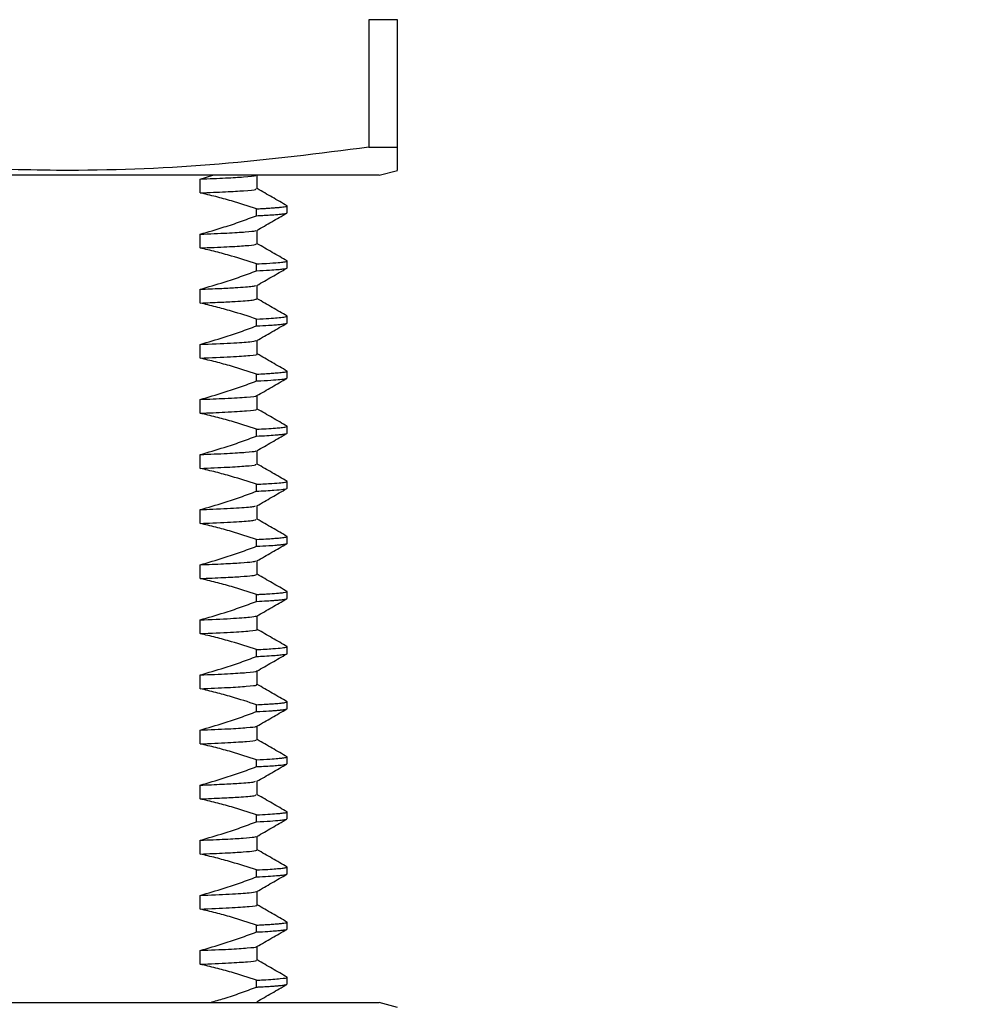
# Paper-space layout 'EXPLODED VIEW' of a CAD drawing. Header units: millimetres. Extents: x 15 to 415, y 5 to 292.
# Tile 9 of 26: x 78 to 104, y 168 to 195. Entities that reach past the tile are written whole.
import ezdxf

# ---------------------------------------------------------------- set-up
doc = ezdxf.new("R2010")
doc.units = ezdxf.units.MM
doc.layers.add('THICCC', color=7, linetype='Continuous', lineweight=35)
doc.styles.add('SLDTEXTSTYLE0', font='TXT', dxfattribs={"width": 0.75})
doc.dimstyles.new('SLDDIMSTYLE5', dxfattribs={"dimtxt": 2.645833, "dimasz": 3.302, "dimexe": 0, "dimexo": 0.0625, "dimgap": 0.661458, "dimtad": 0, "dimtih": 1, "dimtoh": 1, "dimdec": 1, "dimrnd": 1e-09, "dimzin": 12, "dimdsep": 46, "dimtxsty": 'SLDTEXTSTYLE0', "dimsah": 1, "dimcen": 0.09, "dimadec": 0, "dimazin": 3, "dimtfac": 1, "dimtdec": 1, "dimtofl": 0, "dimtmove": 0, "dimatfit": 3, "dimfxl": 1, "dimfrac": 2, "dimtolj": 1, "dimtzin": 12, "dimarcsym": 0})

# ---------------------------------------------------------------- blocks, each defined once
blk = doc.blocks.new('_D_30')
at = {"layer": 'THICCC'}
for p, q in [((80.86, 253.53), (148.483, 253.53)), ((147.483, 253.53), (147.483, 197.077)), ((147.483, 144.88), (147.483, 188.67)), ((76.867, 144.88), (148.483, 144.88))]:
    blk.add_line(p, q, dxfattribs=at)
for points in [[(147.483, 253.53), (146.975, 250.228), (147.991, 250.228)], [(147.483, 144.88), (147.991, 148.182), (146.975, 148.182)]]:
    blk.add_solid(points, dxfattribs=at)
at = {"layer": 'THICCC', "attachment_point": 1, "style": 'SLDTEXTSTYLE0'}
for s, insert, char_height in [('108.6', (118.175, 196.284), 2.6458), ('MAXIMUM - BEST BRIGHTNESS', (127.962, 196.284), 2.64583), ('104.9 MINIMUM - BEST HOMOGENEITY', (116.012, 192.08), 2.64583)]:
    blk.add_mtext(s, dxfattribs=dict(at, insert=insert, char_height=char_height))

psp = doc.layouts.new('EXPLODED VIEW')

# ---------------------------------------------------------------- linework, layer by layer
at = {"color": 7, "linetype": 'Continuous', "lineweight": 25}
for p, q in [((88.6, 194.974), (87.821, 194.974)), ((87.821, 194.974), (87.821, 191.502)), ((88.6, 191.502), (88.6, 194.974)), ((87.821, 191.502), (88.6, 191.502)), ((88.1, 190.738), (88.6, 190.872)), ((88.1, 190.738), (53.1, 190.738)), ((83.232, 190.635), (83.578, 190.738)), ((83.232, 190.26), (83.232, 190.635)), ((84.785, 190.369), (84.785, 190.744)), ((84.769, 189.638), (84.769, 189.825)), ((85.6, 189.717), (85.6, 189.905)), ((83.232, 188.76), (83.232, 189.135)), ((84.785, 188.869), (84.785, 189.244)), ((84.769, 188.138), (84.769, 188.325)), ((85.6, 188.217), (85.6, 188.405)), ((84.785, 187.369), (84.785, 187.744)), ((83.232, 187.26), (83.232, 187.635)), ((85.6, 186.717), (85.6, 186.905)), ((84.769, 186.638), (84.769, 186.825)), ((83.232, 185.76), (83.232, 186.135)), ((84.785, 185.869), (84.785, 186.244)), ((84.769, 185.138), (84.769, 185.325)), ((85.6, 185.217), (85.6, 185.405)), ((84.785, 184.369), (84.785, 184.744)), ((83.232, 184.26), (83.232, 184.635)), ((85.6, 183.717), (85.6, 183.905)), ((84.769, 183.638), (84.769, 183.825)), ((83.232, 182.76), (83.232, 183.135)), ((84.785, 182.869), (84.785, 183.244)), ((84.769, 182.138), (84.769, 182.325)), ((85.6, 182.217), (85.6, 182.405)), ((83.232, 181.26), (83.232, 181.635)), ((84.785, 181.369), (84.785, 181.744)), ((84.769, 180.638), (84.769, 180.825)), ((85.6, 180.717), (85.6, 180.905)), ((84.785, 179.869), (84.785, 180.244)), ((83.232, 179.76), (83.232, 180.135)), ((85.6, 179.217), (85.6, 179.405)), ((84.769, 179.138), (84.769, 179.325)), ((83.232, 178.26), (83.232, 178.635)), ((84.785, 178.369), (84.785, 178.744)), ((84.769, 177.638), (84.769, 177.825)), ((85.6, 177.717), (85.6, 177.905)), ((84.785, 176.869), (84.785, 177.244)), ((83.232, 176.76), (83.232, 177.135)), ((85.6, 176.217), (85.6, 176.405)), ((84.769, 176.138), (84.769, 176.325)), ((83.232, 175.26), (83.232, 175.635)), ((84.785, 175.369), (84.785, 175.744)), ((84.769, 174.638), (84.769, 174.825)), ((85.6, 174.717), (85.6, 174.905)), ((84.785, 173.869), (84.785, 174.244)), ((83.232, 173.76), (83.232, 174.135)), ((84.769, 173.138), (84.769, 173.325)), ((85.6, 173.217), (85.6, 173.405)), ((83.232, 172.26), (83.232, 172.635)), ((84.785, 172.369), (84.785, 172.744)), ((85.6, 171.717), (85.6, 171.905)), ((84.769, 171.638), (84.769, 171.825)), ((83.232, 170.76), (83.232, 171.135)), ((84.785, 170.869), (84.785, 171.244)), ((84.769, 170.138), (84.769, 170.325)), ((85.6, 170.217), (85.6, 170.405)), ((84.785, 169.369), (84.785, 169.744)), ((83.232, 169.26), (83.232, 169.635)), ((85.6, 168.717), (85.6, 168.905)), ((84.769, 168.638), (84.769, 168.825)), ((61.85, 168.218), (88.1, 168.218)), ((88.6, 168.084), (88.1, 168.218))]:
    psp.add_line(p, q, dxfattribs=at)
for points, knots in [([(87.821, 191.502), (86.467, 191.329), (83.757, 190.983), (80.107, 190.834), (76.897, 190.923), (74.132, 191.136), (72.296, 191.38), (71.378, 191.502)], [0, 0, 0, 0, 0.247953, 0.495845, 0.66385, 0.831951, 1, 1, 1, 1]), ([(88.6, 190.874), (88.6, 190.888), (88.6, 190.917), (88.6, 191.138), (88.6, 191.38), (88.6, 191.502)], [0, 0, 0, 0, 0.327738, 0.663921, 1, 1, 1, 1]), ([(83.232, 190.635), (83.477, 190.645), (83.965, 190.665), (84.471, 190.697), (84.752, 190.721), (84.746, 190.735), (84.746, 190.738)], [0, 0, 0, 0, 0.284292, 0.567873, 0.919402, 1, 1, 1, 1]), ([(83.232, 190.26), (83.476, 190.27), (83.964, 190.29), (84.474, 190.322), (84.764, 190.348), (84.751, 190.364), (84.748, 190.369)], [0, 0, 0, 0, 0.267946, 0.535222, 0.866539, 1, 1, 1, 1]), ([(85.6, 189.906), (85.464, 189.984), (85.194, 190.14), (84.923, 190.297), (84.788, 190.375)], [0, 0, 0, 0, 0.500004, 1, 1, 1, 1]), ([(84.769, 189.825), (84.54, 189.899), (84.171, 190.018), (83.658, 190.159), (83.374, 190.226), (83.232, 190.26)], [0, 0, 0, 0, 0.44931, 0.724596, 1, 1, 1, 1]), ([(84.769, 189.825), (84.818, 189.828), (84.915, 189.833), (85.032, 189.839), (85.128, 189.845), (85.218, 189.852), (85.313, 189.859), (85.408, 189.867), (85.492, 189.876), (85.557, 189.886), (85.596, 189.896), (85.596, 189.902), (85.596, 189.905)], [0, 0, 0, 0, 0.09077, 0.18154, 0.247758, 0.312431, 0.4074, 0.513479, 0.630668, 0.758966, 0.898372, 1, 1, 1, 1]), ([(83.232, 189.135), (83.451, 189.198), (83.819, 189.304), (84.33, 189.476), (84.623, 189.584), (84.769, 189.638)], [0, 0, 0, 0, 0.425174, 0.712535, 1, 1, 1, 1]), ([(84.769, 189.638), (84.825, 189.64), (84.938, 189.646), (85.069, 189.654), (85.168, 189.661), (85.246, 189.666), (85.341, 189.673), (85.453, 189.684), (85.553, 189.697), (85.606, 189.709), (85.594, 189.716), (85.592, 189.717)], [0, 0, 0, 0, 0.105766, 0.211533, 0.283561, 0.343745, 0.417219, 0.559841, 0.735403, 0.9439, 1, 1, 1, 1]), ([(84.776, 189.239), (84.912, 189.317), (85.183, 189.474), (85.454, 189.63), (85.589, 189.709)], [0, 0, 0, 0, 0.4999918, 1, 1, 1, 1]), ([(83.232, 189.135), (83.491, 189.146), (84.006, 189.167), (84.486, 189.198), (84.74, 189.222), (84.748, 189.236), (84.75, 189.239)], [0, 0, 0, 0, 0.298379, 0.595819, 0.889899, 1, 1, 1, 1]), ([(83.232, 188.76), (83.49, 188.771), (84.006, 188.792), (84.488, 188.823), (84.75, 188.849), (84.756, 188.864), (84.758, 188.869)], [0, 0, 0, 0, 0.284821, 0.568746, 0.8494633, 1, 1, 1, 1]), ([(84.769, 188.325), (84.54, 188.399), (84.171, 188.518), (83.658, 188.659), (83.374, 188.726), (83.232, 188.76)], [0, 0, 0, 0, 0.44931, 0.724596, 1, 1, 1, 1]), ([(85.6, 188.406), (85.464, 188.484), (85.194, 188.64), (84.923, 188.797), (84.788, 188.875)], [0, 0, 0, 0, 0.500004, 1, 1, 1, 1]), ([(84.769, 188.325), (84.863, 188.33), (85.101, 188.343), (85.353, 188.361), (85.532, 188.381), (85.601, 188.395), (85.596, 188.403), (85.594, 188.405)], [0, 0, 0, 0, 0.180414, 0.458278, 0.675051, 0.931731, 1, 1, 1, 1]), ([(84.769, 188.138), (84.891, 188.144), (85.12, 188.156), (85.343, 188.173), (85.487, 188.188), (85.571, 188.202), (85.61, 188.212), (85.599, 188.217), (85.598, 188.217)], [0, 0, 0, 0, 0.238075, 0.445784, 0.624351, 0.785304, 0.987374, 1, 1, 1, 1]), ([(84.776, 187.739), (84.912, 187.817), (85.183, 187.974), (85.454, 188.13), (85.589, 188.209)], [0, 0, 0, 0, 0.499992, 1, 1, 1, 1]), ([(83.232, 187.635), (83.451, 187.698), (83.819, 187.804), (84.33, 187.976), (84.623, 188.084), (84.769, 188.138)], [0, 0, 0, 0, 0.425174, 0.712535, 1, 1, 1, 1]), ([(83.232, 187.635), (83.417, 187.643), (83.786, 187.657), (84.293, 187.684), (84.674, 187.712), (84.723, 187.731), (84.743, 187.739)], [0, 0, 0, 0, 0.208718, 0.417341, 0.766575, 1, 1, 1, 1]), ([(85.6, 186.906), (85.464, 186.984), (85.194, 187.14), (84.923, 187.297), (84.788, 187.375)], [0, 0, 0, 0, 0.500004, 1, 1, 1, 1]), ([(83.232, 187.26), (83.417, 187.268), (83.786, 187.282), (84.294, 187.309), (84.691, 187.339), (84.74, 187.36), (84.762, 187.369)], [0, 0, 0, 0, 0.1992439, 0.3983959, 0.731777, 1, 1, 1, 1]), ([(84.769, 186.825), (84.54, 186.899), (84.171, 187.018), (83.658, 187.159), (83.374, 187.226), (83.232, 187.26)], [0, 0, 0, 0, 0.44931, 0.724596, 1, 1, 1, 1]), ([(84.769, 186.825), (84.887, 186.831), (85.108, 186.843), (85.352, 186.861), (85.502, 186.877), (85.575, 186.89), (85.601, 186.899), (85.597, 186.904), (85.596, 186.905)], [0, 0, 0, 0, 0.2287072, 0.4304099, 0.6679834, 0.8180314, 0.9534863, 1, 1, 1, 1]), ([(83.232, 186.135), (83.451, 186.198), (83.819, 186.304), (84.33, 186.476), (84.623, 186.584), (84.769, 186.638)], [0, 0, 0, 0, 0.425174, 0.712535, 1, 1, 1, 1]), ([(84.769, 186.638), (84.884, 186.644), (85.077, 186.654), (85.279, 186.668), (85.427, 186.681), (85.534, 186.694), (85.593, 186.707), (85.595, 186.714), (85.596, 186.717)], [0, 0, 0, 0, 0.222439, 0.375118, 0.526072, 0.704376, 0.879453, 1, 1, 1, 1]), ([(84.776, 186.239), (84.912, 186.317), (85.183, 186.474), (85.454, 186.63), (85.589, 186.709)], [0, 0, 0, 0, 0.4999918, 1, 1, 1, 1]), ([(83.232, 186.135), (83.529, 186.147), (84.119, 186.172), (84.626, 186.207), (84.718, 186.229), (84.761, 186.239)], [0, 0, 0, 0, 0.349747, 0.697624, 1, 1, 1, 1]), ([(83.232, 185.76), (83.532, 185.772), (84.13, 185.797), (84.604, 185.834), (84.82, 185.857), (84.783, 185.869), (84.782, 185.869)], [0, 0, 0, 0, 0.3339602, 0.6661349, 0.9928556, 1, 1, 1, 1]), ([(85.6, 185.406), (85.464, 185.484), (85.194, 185.64), (84.923, 185.797), (84.788, 185.875)], [0, 0, 0, 0, 0.500004, 1, 1, 1, 1]), ([(84.769, 185.325), (84.54, 185.399), (84.171, 185.518), (83.658, 185.659), (83.374, 185.726), (83.232, 185.76)], [0, 0, 0, 0, 0.44931, 0.724596, 1, 1, 1, 1]), ([(84.769, 185.325), (84.845, 185.329), (84.993, 185.337), (85.169, 185.348), (85.338, 185.36), (85.483, 185.375), (85.585, 185.39), (85.591, 185.4), (85.594, 185.405)], [0, 0, 0, 0, 0.143155, 0.281516, 0.408188, 0.605585, 0.81737, 1, 1, 1, 1]), ([(83.232, 184.635), (83.451, 184.698), (83.819, 184.804), (84.33, 184.976), (84.623, 185.084), (84.769, 185.138)], [0, 0, 0, 0, 0.425174, 0.712535, 1, 1, 1, 1]), ([(84.769, 185.138), (84.807, 185.14), (84.985, 185.149), (85.24, 185.165), (85.478, 185.186), (85.593, 185.203), (85.591, 185.214), (85.59, 185.217)], [0, 0, 0, 0, 0.069578, 0.332116, 0.580578, 0.865505, 1, 1, 1, 1]), ([(84.776, 184.739), (84.912, 184.817), (85.183, 184.974), (85.454, 185.13), (85.589, 185.209)], [0, 0, 0, 0, 0.499992, 1, 1, 1, 1]), ([(83.232, 184.635), (83.471, 184.645), (84.015, 184.667), (84.524, 184.701), (84.786, 184.726), (84.766, 184.738), (84.764, 184.739)], [0, 0, 0, 0, 0.273525, 0.624451, 0.970392, 1, 1, 1, 1]), ([(83.232, 184.26), (83.47, 184.27), (84.014, 184.292), (84.528, 184.326), (84.792, 184.352), (84.763, 184.366), (84.758, 184.369)], [0, 0, 0, 0, 0.261101, 0.596086, 0.926314, 1, 1, 1, 1]), ([(84.769, 183.825), (84.54, 183.899), (84.171, 184.018), (83.658, 184.159), (83.374, 184.226), (83.232, 184.26)], [0, 0, 0, 0, 0.44931, 0.724596, 1, 1, 1, 1]), ([(85.6, 183.906), (85.464, 183.984), (85.194, 184.14), (84.923, 184.297), (84.788, 184.375)], [0, 0, 0, 0, 0.500004, 1, 1, 1, 1]), ([(84.769, 183.825), (84.859, 183.83), (85.058, 183.84), (85.279, 183.855), (85.462, 183.872), (85.567, 183.888), (85.612, 183.899), (85.6, 183.905), (85.599, 183.905)], [0, 0, 0, 0, 0.171873, 0.380654, 0.562258, 0.784966, 0.996979, 1, 1, 1, 1]), ([(83.232, 183.135), (83.451, 183.198), (83.819, 183.304), (84.33, 183.476), (84.623, 183.584), (84.769, 183.638)], [0, 0, 0, 0, 0.425174, 0.712535, 1, 1, 1, 1]), ([(84.769, 183.638), (84.866, 183.643), (85.061, 183.653), (85.271, 183.667), (85.436, 183.682), (85.539, 183.695), (85.593, 183.707), (85.597, 183.714), (85.598, 183.717)], [0, 0, 0, 0, 0.187131, 0.374261, 0.535606, 0.725471, 0.879033, 1, 1, 1, 1]), ([(84.776, 183.239), (84.912, 183.317), (85.183, 183.474), (85.454, 183.63), (85.589, 183.709)], [0, 0, 0, 0, 0.499992, 1, 1, 1, 1]), ([(83.232, 183.135), (83.494, 183.146), (84.015, 183.167), (84.493, 183.199), (84.751, 183.223), (84.746, 183.236), (84.745, 183.239)], [0, 0, 0, 0, 0.301911, 0.602831, 0.900255, 1, 1, 1, 1]), ([(83.232, 182.76), (83.493, 182.771), (84.015, 182.792), (84.495, 182.824), (84.76, 182.849), (84.751, 182.864), (84.747, 182.869)], [0, 0, 0, 0, 0.288189, 0.575433, 0.85934, 1, 1, 1, 1]), ([(85.6, 182.406), (85.464, 182.484), (85.194, 182.64), (84.923, 182.797), (84.788, 182.875)], [0, 0, 0, 0, 0.500004, 1, 1, 1, 1]), ([(84.769, 182.325), (84.54, 182.399), (84.171, 182.518), (83.658, 182.659), (83.374, 182.726), (83.232, 182.76)], [0, 0, 0, 0, 0.44931, 0.724596, 1, 1, 1, 1]), ([(84.769, 182.325), (84.917, 182.333), (85.194, 182.348), (85.438, 182.369), (85.554, 182.385), (85.599, 182.397), (85.594, 182.403), (85.592, 182.405)], [0, 0, 0, 0, 0.292769, 0.550678, 0.773719, 0.917993, 1, 1, 1, 1]), ([(83.232, 181.635), (83.451, 181.698), (83.819, 181.804), (84.33, 181.976), (84.623, 182.084), (84.769, 182.138)], [0, 0, 0, 0, 0.425174, 0.712535, 1, 1, 1, 1]), ([(84.769, 182.138), (84.941, 182.147), (85.259, 182.165), (85.479, 182.186), (85.585, 182.203), (85.592, 182.213), (85.596, 182.217)], [0, 0, 0, 0, 0.344691, 0.640169, 0.815414, 1, 1, 1, 1]), ([(84.776, 181.739), (84.912, 181.817), (85.183, 181.974), (85.454, 182.13), (85.589, 182.209)], [0, 0, 0, 0, 0.499992, 1, 1, 1, 1]), ([(83.232, 181.635), (83.349, 181.64), (83.782, 181.657), (84.332, 181.686), (84.711, 181.716), (84.731, 181.733), (84.738, 181.739)], [0, 0, 0, 0, 0.129543, 0.481339, 0.829747, 1, 1, 1, 1]), ([(83.232, 181.26), (83.349, 181.265), (83.782, 181.282), (84.334, 181.311), (84.725, 181.343), (84.743, 181.362), (84.749, 181.369)], [0, 0, 0, 0, 0.123654, 0.459459, 0.79203, 1, 1, 1, 1]), ([(84.769, 180.825), (84.54, 180.899), (84.171, 181.018), (83.658, 181.159), (83.374, 181.226), (83.232, 181.26)], [0, 0, 0, 0, 0.4493099, 0.7245956, 1, 1, 1, 1]), ([(85.6, 180.906), (85.464, 180.984), (85.194, 181.14), (84.923, 181.297), (84.788, 181.375)], [0, 0, 0, 0, 0.500004, 1, 1, 1, 1]), ([(84.769, 180.825), (84.856, 180.829), (85.028, 180.838), (85.221, 180.851), (85.354, 180.862), (85.446, 180.871), (85.515, 180.88), (85.569, 180.889), (85.6, 180.898), (85.596, 180.903), (85.595, 180.905)], [0, 0, 0, 0, 0.165075, 0.330151, 0.467131, 0.564151, 0.671003, 0.787687, 0.930084, 1, 1, 1, 1]), ([(84.769, 180.638), (84.886, 180.644), (85.097, 180.655), (85.296, 180.669), (85.401, 180.679), (85.464, 180.686), (85.517, 180.692), (85.57, 180.702), (85.602, 180.71), (85.596, 180.716), (85.594, 180.717)], [0, 0, 0, 0, 0.226125, 0.411612, 0.534532, 0.581712, 0.667669, 0.788413, 0.94311, 1, 1, 1, 1]), ([(84.776, 180.239), (84.912, 180.317), (85.183, 180.474), (85.454, 180.63), (85.589, 180.709)], [0, 0, 0, 0, 0.499992, 1, 1, 1, 1]), ([(83.232, 180.135), (83.451, 180.198), (83.819, 180.304), (84.33, 180.476), (84.623, 180.584), (84.769, 180.638)], [0, 0, 0, 0, 0.425174, 0.7125351, 1, 1, 1, 1]), ([(83.232, 180.135), (83.454, 180.144), (83.898, 180.162), (84.355, 180.189), (84.68, 180.215), (84.723, 180.231), (84.744, 180.239)], [0, 0, 0, 0, 0.25391, 0.507406, 0.75898, 1, 1, 1, 1]), ([(83.232, 179.76), (83.454, 179.769), (83.898, 179.787), (84.356, 179.814), (84.696, 179.841), (84.741, 179.859), (84.764, 179.869)], [0, 0, 0, 0, 0.242389, 0.484382, 0.724541, 1, 1, 1, 1]), ([(85.6, 179.406), (85.464, 179.484), (85.194, 179.64), (84.923, 179.797), (84.788, 179.875)], [0, 0, 0, 0, 0.500004, 1, 1, 1, 1]), ([(84.769, 179.325), (84.54, 179.399), (84.171, 179.518), (83.658, 179.659), (83.374, 179.726), (83.232, 179.76)], [0, 0, 0, 0, 0.44931, 0.724596, 1, 1, 1, 1]), ([(84.769, 179.325), (84.81, 179.327), (84.894, 179.332), (84.992, 179.337), (85.07, 179.342), (85.202, 179.35), (85.365, 179.362), (85.512, 179.378), (85.591, 179.392), (85.592, 179.401), (85.593, 179.405)], [0, 0, 0, 0, 0.076891, 0.155684, 0.202671, 0.248707, 0.464994, 0.657381, 0.857318, 1, 1, 1, 1]), ([(83.232, 178.635), (83.451, 178.698), (83.819, 178.804), (84.33, 178.976), (84.623, 179.084), (84.769, 179.138)], [0, 0, 0, 0, 0.425174, 0.7125351, 1, 1, 1, 1]), ([(84.769, 179.138), (84.868, 179.143), (85.045, 179.152), (85.228, 179.164), (85.341, 179.173), (85.405, 179.18), (85.458, 179.185), (85.514, 179.192), (85.569, 179.202), (85.601, 179.21), (85.596, 179.216), (85.594, 179.217)], [0, 0, 0, 0, 0.189033, 0.340927, 0.455676, 0.526719, 0.568165, 0.663638, 0.78739, 0.937951, 1, 1, 1, 1]), ([(84.776, 178.739), (84.912, 178.817), (85.183, 178.974), (85.454, 179.13), (85.589, 179.209)], [0, 0, 0, 0, 0.499992, 1, 1, 1, 1]), ([(83.232, 178.635), (83.528, 178.647), (84.116, 178.672), (84.624, 178.707), (84.718, 178.729), (84.762, 178.739)], [0, 0, 0, 0, 0.348373, 0.694907, 1, 1, 1, 1]), ([(83.232, 178.26), (83.531, 178.272), (84.127, 178.297), (84.602, 178.333), (84.818, 178.357), (84.781, 178.369), (84.78, 178.369)], [0, 0, 0, 0, 0.332654, 0.663551, 0.989063, 1, 1, 1, 1]), ([(85.6, 177.906), (85.464, 177.984), (85.194, 178.14), (84.923, 178.297), (84.788, 178.375)], [0, 0, 0, 0, 0.500004, 1, 1, 1, 1]), ([(84.769, 177.825), (84.54, 177.899), (84.171, 178.018), (83.658, 178.159), (83.374, 178.226), (83.232, 178.26)], [0, 0, 0, 0, 0.44931, 0.724596, 1, 1, 1, 1]), ([(84.769, 177.825), (84.926, 177.834), (85.225, 177.85), (85.471, 177.872), (85.59, 177.89), (85.591, 177.901), (85.591, 177.905)], [0, 0, 0, 0, 0.313033, 0.594767, 0.845195, 1, 1, 1, 1]), ([(83.232, 177.135), (83.451, 177.198), (83.819, 177.304), (84.33, 177.476), (84.623, 177.584), (84.769, 177.638)], [0, 0, 0, 0, 0.425174, 0.7125351, 1, 1, 1, 1]), ([(84.769, 177.638), (84.841, 177.641), (85.016, 177.65), (85.231, 177.664), (85.418, 177.68), (85.546, 177.696), (85.603, 177.708), (85.596, 177.716), (85.594, 177.717)], [0, 0, 0, 0, 0.137092, 0.330544, 0.513285, 0.716546, 0.940323, 1, 1, 1, 1]), ([(84.776, 177.239), (84.912, 177.317), (85.183, 177.474), (85.454, 177.63), (85.589, 177.709)], [0, 0, 0, 0, 0.499992, 1, 1, 1, 1]), ([(83.232, 177.135), (83.5, 177.146), (84.033, 177.168), (84.529, 177.202), (84.782, 177.225), (84.763, 177.238), (84.761, 177.239)], [0, 0, 0, 0, 0.3089504, 0.6168019, 0.9628813, 1, 1, 1, 1]), ([(83.232, 176.76), (83.499, 176.771), (84.032, 176.793), (84.533, 176.827), (84.788, 176.852), (84.762, 176.866), (84.756, 176.869)], [0, 0, 0, 0, 0.294905, 0.588761, 0.919107, 1, 1, 1, 1]), ([(84.769, 176.325), (84.54, 176.399), (84.171, 176.518), (83.658, 176.659), (83.374, 176.726), (83.232, 176.76)], [0, 0, 0, 0, 0.44931, 0.724596, 1, 1, 1, 1]), ([(85.6, 176.406), (85.464, 176.484), (85.194, 176.64), (84.923, 176.797), (84.788, 176.875)], [0, 0, 0, 0, 0.500004, 1, 1, 1, 1]), ([(84.769, 176.325), (84.839, 176.329), (84.967, 176.335), (85.115, 176.344), (85.222, 176.352), (85.295, 176.357), (85.367, 176.363), (85.456, 176.372), (85.541, 176.383), (85.594, 176.395), (85.595, 176.402), (85.595, 176.405)], [0, 0, 0, 0, 0.131387, 0.242207, 0.332461, 0.402145, 0.45126, 0.558413, 0.721896, 0.88538, 1, 1, 1, 1]), ([(83.232, 175.635), (83.451, 175.698), (83.819, 175.804), (84.33, 175.976), (84.623, 176.084), (84.769, 176.138)], [0, 0, 0, 0, 0.425174, 0.712535, 1, 1, 1, 1]), ([(84.769, 176.138), (84.887, 176.144), (85.056, 176.153), (85.218, 176.164), (85.303, 176.17), (85.361, 176.175), (85.397, 176.179), (85.423, 176.181), (85.453, 176.185), (85.493, 176.189), (85.546, 176.197), (85.592, 176.206), (85.594, 176.214), (85.594, 176.217)], [0, 0, 0, 0, 0.22772, 0.327861, 0.408916, 0.470882, 0.513759, 0.537547, 0.569743, 0.632579, 0.71717, 0.863791, 1, 1, 1, 1]), ([(84.776, 175.739), (84.912, 175.817), (85.183, 175.974), (85.454, 176.13), (85.589, 176.209)], [0, 0, 0, 0, 0.499992, 1, 1, 1, 1]), ([(83.232, 175.635), (83.502, 175.646), (84.041, 175.668), (84.521, 175.701), (84.761, 175.725), (84.756, 175.737), (84.755, 175.739)], [0, 0, 0, 0, 0.312518, 0.623879, 0.931312, 1, 1, 1, 1]), ([(83.232, 175.26), (83.502, 175.271), (84.04, 175.293), (84.524, 175.326), (84.769, 175.351), (84.759, 175.365), (84.757, 175.369)], [0, 0, 0, 0, 0.298314, 0.595523, 0.888982, 1, 1, 1, 1]), ([(85.6, 174.906), (85.464, 174.984), (85.194, 175.14), (84.923, 175.297), (84.788, 175.375)], [0, 0, 0, 0, 0.500004, 1, 1, 1, 1]), ([(84.769, 174.825), (84.54, 174.899), (84.171, 175.018), (83.658, 175.159), (83.374, 175.226), (83.232, 175.26)], [0, 0, 0, 0, 0.44931, 0.724596, 1, 1, 1, 1]), ([(84.769, 174.825), (84.897, 174.832), (85.125, 174.844), (85.318, 174.859), (85.421, 174.869), (85.485, 174.876), (85.543, 174.884), (85.585, 174.894), (85.604, 174.901), (85.599, 174.905), (85.599, 174.905)], [0, 0, 0, 0, 0.2505733, 0.4461446, 0.5426404, 0.6164891, 0.7180112, 0.8537138, 0.989416, 1, 1, 1, 1]), ([(83.232, 174.135), (83.451, 174.198), (83.819, 174.304), (84.33, 174.476), (84.623, 174.584), (84.769, 174.638)], [0, 0, 0, 0, 0.425174, 0.712535, 1, 1, 1, 1]), ([(84.769, 174.638), (84.856, 174.642), (85.029, 174.651), (85.233, 174.664), (85.381, 174.677), (85.483, 174.688), (85.552, 174.698), (85.596, 174.708), (85.595, 174.714), (85.594, 174.717)], [0, 0, 0, 0, 0.165404, 0.330807, 0.496211, 0.618736, 0.74145, 0.89325, 1, 1, 1, 1]), ([(84.776, 174.239), (84.912, 174.317), (85.183, 174.474), (85.454, 174.63), (85.589, 174.709)], [0, 0, 0, 0, 0.499992, 1, 1, 1, 1]), ([(83.232, 174.135), (83.441, 174.144), (83.857, 174.16), (84.368, 174.189), (84.707, 174.216), (84.73, 174.233), (84.738, 174.239)], [0, 0, 0, 0, 0.2369929, 0.4737138, 0.8221861, 1, 1, 1, 1]), ([(83.232, 173.76), (83.44, 173.769), (83.856, 173.785), (84.37, 173.814), (84.721, 173.842), (84.742, 173.861), (84.75, 173.869)], [0, 0, 0, 0, 0.226222, 0.452184, 0.784819, 1, 1, 1, 1]), ([(84.769, 173.325), (84.54, 173.399), (84.171, 173.518), (83.658, 173.659), (83.374, 173.726), (83.232, 173.76)], [0, 0, 0, 0, 0.44931, 0.724596, 1, 1, 1, 1]), ([(85.6, 173.406), (85.464, 173.484), (85.194, 173.64), (84.923, 173.797), (84.788, 173.875)], [0, 0, 0, 0, 0.500004, 1, 1, 1, 1]), ([(84.769, 173.325), (84.795, 173.326), (84.934, 173.333), (85.149, 173.346), (85.361, 173.362), (85.508, 173.378), (85.596, 173.392), (85.586, 173.401), (85.582, 173.405)], [0, 0, 0, 0, 0.047442, 0.256554, 0.462598, 0.641856, 0.857308, 1, 1, 1, 1]), ([(84.769, 173.138), (84.899, 173.144), (85.159, 173.158), (85.363, 173.175), (85.482, 173.188), (85.549, 173.198), (85.594, 173.208), (85.595, 173.214), (85.595, 173.217)], [0, 0, 0, 0, 0.2544489, 0.5088978, 0.6106694, 0.7352826, 0.8846753, 1, 1, 1, 1]), ([(84.776, 172.739), (84.912, 172.817), (85.183, 172.974), (85.454, 173.13), (85.589, 173.209)], [0, 0, 0, 0, 0.499992, 1, 1, 1, 1]), ([(83.232, 172.635), (83.451, 172.698), (83.819, 172.804), (84.33, 172.976), (84.623, 173.084), (84.769, 173.138)], [0, 0, 0, 0, 0.425174, 0.712535, 1, 1, 1, 1]), ([(83.232, 172.635), (83.473, 172.645), (83.953, 172.664), (84.426, 172.693), (84.707, 172.719), (84.741, 172.733), (84.755, 172.739)], [0, 0, 0, 0, 0.276498, 0.552344, 0.825601, 1, 1, 1, 1]), ([(83.232, 172.26), (83.473, 172.27), (83.953, 172.289), (84.427, 172.318), (84.72, 172.345), (84.756, 172.362), (84.771, 172.369)], [0, 0, 0, 0, 0.263955, 0.527289, 0.78815, 1, 1, 1, 1]), ([(85.6, 171.906), (85.464, 171.984), (85.194, 172.14), (84.923, 172.297), (84.788, 172.375)], [0, 0, 0, 0, 0.500004, 1, 1, 1, 1]), ([(84.769, 171.825), (84.54, 171.899), (84.171, 172.018), (83.658, 172.159), (83.374, 172.226), (83.232, 172.26)], [0, 0, 0, 0, 0.44931, 0.724596, 1, 1, 1, 1]), ([(84.769, 171.825), (84.877, 171.831), (85.08, 171.842), (85.308, 171.858), (85.473, 171.873), (85.566, 171.888), (85.602, 171.898), (85.597, 171.904), (85.595, 171.905)], [0, 0, 0, 0, 0.209429, 0.392076, 0.598127, 0.789309, 0.952028, 1, 1, 1, 1]), ([(83.232, 171.135), (83.451, 171.198), (83.819, 171.304), (84.33, 171.476), (84.623, 171.584), (84.769, 171.638)], [0, 0, 0, 0, 0.425174, 0.7125351, 1, 1, 1, 1]), ([(84.769, 171.638), (84.88, 171.644), (85.092, 171.655), (85.297, 171.669), (85.431, 171.682), (85.514, 171.692), (85.566, 171.701), (85.597, 171.71), (85.595, 171.715), (85.595, 171.717)], [0, 0, 0, 0, 0.214273, 0.410553, 0.5479, 0.674818, 0.791307, 0.908487, 1, 1, 1, 1]), ([(84.776, 171.239), (84.912, 171.317), (85.183, 171.474), (85.454, 171.63), (85.589, 171.709)], [0, 0, 0, 0, 0.499992, 1, 1, 1, 1]), ([(83.232, 171.135), (83.513, 171.147), (84.092, 171.171), (84.614, 171.206), (84.717, 171.229), (84.766, 171.239)], [0, 0, 0, 0, 0.329854, 0.680127, 1, 1, 1, 1]), ([(83.232, 170.76), (83.516, 170.772), (84.102, 170.796), (84.588, 170.832), (84.814, 170.856), (84.778, 170.868), (84.776, 170.869)], [0, 0, 0, 0, 0.3149851, 0.6494692, 0.9786109, 1, 1, 1, 1]), ([(84.769, 170.325), (84.54, 170.399), (84.171, 170.518), (83.658, 170.659), (83.374, 170.726), (83.232, 170.76)], [0, 0, 0, 0, 0.44931, 0.724596, 1, 1, 1, 1]), ([(85.6, 170.406), (85.464, 170.484), (85.194, 170.64), (84.923, 170.797), (84.788, 170.875)], [0, 0, 0, 0, 0.500004, 1, 1, 1, 1]), ([(84.769, 170.325), (84.82, 170.328), (84.902, 170.332), (85.006, 170.338), (85.088, 170.343), (85.165, 170.348), (85.264, 170.355), (85.373, 170.363), (85.478, 170.374), (85.553, 170.385), (85.595, 170.395), (85.596, 170.402), (85.596, 170.405)], [0, 0, 0, 0, 0.094718, 0.154404, 0.215181, 0.277049, 0.340007, 0.471972, 0.608487, 0.749551, 0.895165, 1, 1, 1, 1]), ([(83.232, 169.635), (83.451, 169.698), (83.819, 169.804), (84.33, 169.976), (84.623, 170.084), (84.769, 170.138)], [0, 0, 0, 0, 0.425174, 0.712535, 1, 1, 1, 1]), ([(84.769, 170.138), (84.875, 170.143), (85.066, 170.153), (85.271, 170.167), (85.415, 170.18), (85.519, 170.192), (85.588, 170.205), (85.594, 170.213), (85.597, 170.217)], [0, 0, 0, 0, 0.20347, 0.369822, 0.524954, 0.668916, 0.836798, 1, 1, 1, 1]), ([(84.776, 169.739), (84.912, 169.817), (85.183, 169.974), (85.454, 170.13), (85.589, 170.209)], [0, 0, 0, 0, 0.499992, 1, 1, 1, 1]), ([(83.232, 169.635), (83.509, 169.646), (84.061, 169.669), (84.538, 169.703), (84.777, 169.726), (84.761, 169.738), (84.759, 169.739)], [0, 0, 0, 0, 0.320748, 0.6402, 0.955366, 1, 1, 1, 1]), ([(83.232, 169.26), (83.509, 169.271), (84.06, 169.294), (84.542, 169.328), (84.784, 169.352), (84.76, 169.366), (84.755, 169.369)], [0, 0, 0, 0, 0.3061676, 0.6110974, 0.9119368, 1, 1, 1, 1]), ([(84.769, 168.825), (84.54, 168.899), (84.171, 169.018), (83.658, 169.159), (83.374, 169.226), (83.232, 169.26)], [0, 0, 0, 0, 0.44931, 0.724596, 1, 1, 1, 1]), ([(85.6, 168.906), (85.464, 168.984), (85.194, 169.14), (84.923, 169.297), (84.788, 169.375)], [0, 0, 0, 0, 0.500004, 1, 1, 1, 1]), ([(84.769, 168.825), (84.83, 168.828), (85.109, 168.843), (85.447, 168.868), (85.619, 168.891), (85.592, 168.903), (85.589, 168.905)], [0, 0, 0, 0, 0.114925, 0.526057, 0.940829, 1, 1, 1, 1]), ([(83.51, 168.218), (83.636, 168.254), (83.911, 168.334), (84.33, 168.476), (84.623, 168.584), (84.769, 168.638)], [0, 0, 0, 0, 0.299064, 0.649469, 1, 1, 1, 1]), ([(84.769, 168.638), (84.783, 168.638), (84.811, 168.64), (84.903, 168.645), (85.033, 168.652), (85.181, 168.661), (85.302, 168.67), (85.398, 168.679), (85.472, 168.687), (85.527, 168.694), (85.565, 168.701), (85.594, 168.709), (85.595, 168.714), (85.595, 168.717)], [0, 0, 0, 0, 0.025728, 0.051863, 0.173906, 0.290491, 0.401619, 0.50729, 0.607502, 0.702257, 0.791554, 0.875392, 1, 1, 1, 1]), ([(84.776, 168.239), (84.912, 168.317), (85.183, 168.474), (85.454, 168.63), (85.589, 168.709)], [0, 0, 0, 0, 0.499992, 1, 1, 1, 1])]:
    psp.add_open_spline(points, degree=3, knots=knots, dxfattribs=at)

# ---------------------------------------------------------------- dimensions: what is measured, and where the dimension line sits
at = {"layer": 'THICCC'}
dim = psp.add_linear_dim(base=(147.483, 144.88), p1=(79.86, 253.53), p2=(75.867, 144.88), angle=270, text='<> MAXIMUM - BEST BRIGHTNESS\\P104.9 MINIMUM - BEST HOMOGENEITY\\P', dimstyle='SLDDIMSTYLE5', dxfattribs=at)
dim.commit()
dim.dimension.update_dxf_attribs({"geometry": '_D_30', "text_midpoint": (147.483, 192.874), "dimtype": 160})

doc.saveas('drawing.dxf')
